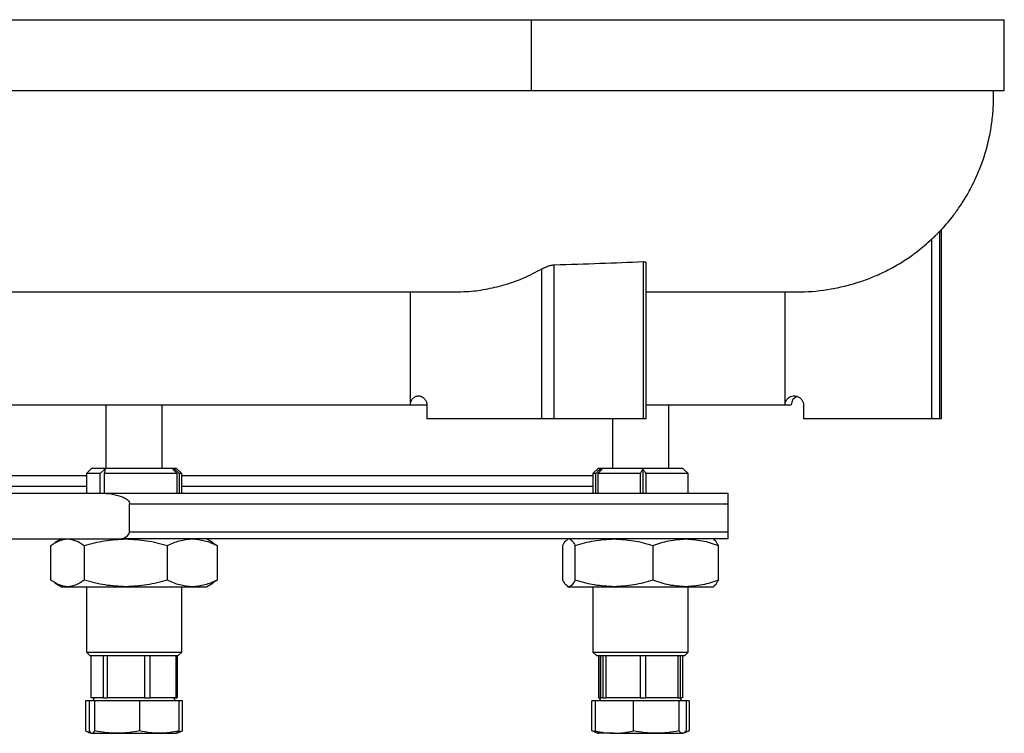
# Model space of a CAD drawing. Extents: x 4473 to 5835, y 3282 to 5186.
# Tile 10 of 14: x 5557 to 5835, y 3365 to 3567. Entities that reach past the tile are written whole.
import ezdxf

# ---------------------------------------------------------------- set-up
doc = ezdxf.new("R2010")
doc.units = 0
doc.header["$LTSCALE"] = 10
doc.header["$MEASUREMENT"] = 0
doc.layers.get('0').update_dxf_attribs({"linetype": 'CONTINUOUS'})

msp = doc.modelspace()

# ---------------------------------------------------------------- linework, layer by layer
at = {"color": 7, "linetype": 'Continuous'}
for p, q in [((5342.52, 3567.27), (5701.34, 3567.27)), ((5701.34, 3567.27), (5835.33, 3567.27)), ((5701.34, 3567.27), (5701.34, 3547.27)), ((5835.33, 3547.27), (5835.33, 3567.27)), ((5342.52, 3547.27), (5701.34, 3547.27)), ((5701.34, 3547.27), (5835.33, 3547.27)), ((5817.05, 3507.36), (5817.12, 3507.49)), ((5817.05, 3454.27), (5817.05, 3507.36)), ((5817.53, 3454.27), (5817.53, 3507.88)), ((5814.83, 3454.27), (5814.83, 3505.19)), ((5733.14, 3454.27), (5733.14, 3498.78)), ((5704.43, 3454.27), (5704.43, 3496.73)), ((5707.93, 3454.27), (5707.93, 3497.89)), ((5733.91, 3454.27), (5733.91, 3498.37)), ((5667.17, 3458.27), (5667.17, 3490.27)), ((5773.28, 3458.27), (5773.28, 3490.27)), ((5519.23, 3458.27), (5667.17, 3458.27)), ((5580.94, 3458.27), (5580.94, 3440.27)), ((5596.94, 3440.27), (5596.94, 3458.27)), ((5667.17, 3458.27), (5671.82, 3458.27)), ((5671.82, 3458.27), (5671.82, 3454.27)), ((5733.91, 3458.27), (5773.28, 3458.27)), ((5740.36, 3440.27), (5740.36, 3458.27)), ((5773.28, 3458.27), (5775.03, 3458.27)), ((5778.46, 3458.27), (5778.46, 3454.27)), ((5704.43, 3454.27), (5671.82, 3454.27)), ((5707.93, 3454.27), (5704.43, 3454.27)), ((5733.14, 3454.27), (5707.93, 3454.27)), ((5724.36, 3454.27), (5724.36, 3440.27)), ((5733.91, 3454.27), (5733.14, 3454.27)), ((5814.83, 3454.27), (5778.46, 3454.27)), ((5817.05, 3454.27), (5814.83, 3454.27)), ((5817.53, 3454.27), (5817.05, 3454.27)), ((5576.94, 3440.27), (5575.44, 3438.77)), ((5600.94, 3440.27), (5576.94, 3440.27)), ((5579.38, 3438.77), (5580.81, 3440.09)), ((5580.81, 3440.09), (5580.5, 3438.77)), ((5599.96, 3440.06), (5600.52, 3440.06)), ((5601.17, 3438.77), (5599.96, 3440.06)), ((5600.52, 3440.06), (5601.73, 3438.77)), ((5600.52, 3439.46), (5600.52, 3440.06)), ((5602.44, 3438.77), (5600.94, 3440.27)), ((5720.36, 3440.27), (5718.86, 3438.77)), ((5719.67, 3438.77), (5720.86, 3440.06)), ((5721.45, 3440.06), (5720.26, 3438.77)), ((5744.36, 3440.27), (5720.36, 3440.27)), ((5720.86, 3440.06), (5721.45, 3440.06)), ((5720.86, 3440.06), (5720.86, 3439.43)), ((5732.34, 3438.77), (5733.02, 3440.09)), ((5733.02, 3440.09), (5733.02, 3433.27)), ((5745.86, 3438.77), (5744.36, 3440.27)), ((5399.54, 3438.27), (5575.44, 3438.27)), ((5575.44, 3438.77), (5575.44, 3433.27)), ((5579.38, 3438.77), (5575.44, 3438.77)), ((5579.38, 3433.27), (5579.38, 3438.77)), ((5601.17, 3438.77), (5580.5, 3438.77)), ((5580.5, 3438.77), (5580.5, 3433.27)), ((5601.17, 3433.27), (5601.17, 3438.77)), ((5602.44, 3438.77), (5601.73, 3438.77)), ((5601.73, 3438.77), (5601.73, 3433.27)), ((5602.44, 3433.27), (5602.44, 3438.77)), ((5602.44, 3438.27), (5718.86, 3438.27)), ((5718.86, 3438.77), (5718.86, 3433.27)), ((5719.67, 3438.77), (5718.86, 3438.77)), ((5719.67, 3433.27), (5719.67, 3438.77)), ((5732.34, 3438.77), (5720.26, 3438.77)), ((5720.26, 3438.77), (5720.26, 3433.27)), ((5732.34, 3433.27), (5732.34, 3438.77)), ((5745.86, 3438.77), (5733.84, 3438.77)), ((5733.84, 3438.77), (5733.84, 3433.27)), ((5745.86, 3433.27), (5745.86, 3438.77)), ((5399.54, 3435.27), (5575.44, 3435.27)), ((5602.44, 3435.27), (5718.86, 3435.27)), ((5396.37, 3433.27), (5578.69, 3433.27)), ((5587.66, 3422.27), (5587.66, 3430.27)), ((5587.66, 3430.27), (5757.03, 3430.27)), ((5757.03, 3430.27), (5757.03, 3422.27)), ((5587.66, 3422.27), (5757.03, 3422.27)), ((5389.62, 3420.27), (5585.45, 3420.27)), ((5565.42, 3408.6), (5565.42, 3418.44)), ((5568.44, 3420.27), (5566.55, 3419.18)), ((5574.85, 3418.44), (5574.85, 3408.6)), ((5757.03, 3420.27), (5585.45, 3420.27)), ((5598.37, 3408.6), (5598.37, 3418.44)), ((5611.33, 3419.18), (5609.44, 3420.27)), ((5612.46, 3418.44), (5611.29, 3419.11)), ((5612.46, 3418.44), (5612.46, 3408.6)), ((5710.34, 3408.6), (5710.34, 3418.44)), ((5711.86, 3420.27), (5711.58, 3420.11)), ((5713.83, 3408.6), (5713.83, 3418.44)), ((5735.85, 3418.44), (5735.85, 3408.6)), ((5753.14, 3420.11), (5752.86, 3420.27)), ((5754.38, 3408.6), (5754.38, 3418.44)), ((5566.55, 3407.86), (5568.44, 3406.77)), ((5568.44, 3406.77), (5570.14, 3406.77)), ((5570.14, 3406.77), (5586.61, 3406.77)), ((5575.44, 3406.77), (5575.44, 3388.27)), ((5586.61, 3406.77), (5605.41, 3406.77)), ((5602.44, 3388.27), (5602.44, 3406.77)), ((5605.41, 3406.77), (5609.44, 3406.77)), ((5609.44, 3406.77), (5611.33, 3407.86)), ((5611.29, 3407.93), (5612.46, 3408.6)), ((5711.58, 3406.93), (5711.86, 3406.77)), ((5711.86, 3406.77), (5712.08, 3406.77)), ((5712.08, 3406.77), (5724.84, 3406.77)), ((5718.86, 3406.77), (5718.86, 3388.27)), ((5724.84, 3406.77), (5745.11, 3406.77)), ((5745.11, 3406.77), (5752.86, 3406.77)), ((5745.86, 3388.27), (5745.86, 3406.77)), ((5752.86, 3406.77), (5753.14, 3406.93)), ((5575.44, 3388.27), (5576.44, 3387.27)), ((5575.44, 3388.27), (5579.93, 3388.27)), ((5576.44, 3387.27), (5588.94, 3387.27)), ((5576.69, 3387.27), (5576.69, 3375.27)), ((5576.78, 3375.27), (5576.78, 3387.27)), ((5576.81, 3375.27), (5576.81, 3387.27)), ((5579.93, 3388.27), (5602.44, 3388.27)), ((5580.16, 3387.27), (5580.16, 3375.27)), ((5581.4, 3375.27), (5581.4, 3387.27)), ((5588.94, 3387.27), (5601.44, 3387.27)), ((5591.95, 3387.27), (5591.95, 3375.27)), ((5593.53, 3375.27), (5593.53, 3387.27)), ((5600.73, 3387.27), (5600.73, 3375.27)), ((5601.07, 3375.27), (5601.07, 3387.27)), ((5601.19, 3375.27), (5601.19, 3387.27)), ((5601.19, 3387.27), (5601.19, 3375.27)), ((5601.44, 3387.27), (5602.44, 3388.27)), ((5718.86, 3388.27), (5719.86, 3387.27)), ((5718.86, 3388.27), (5733.09, 3388.27)), ((5719.86, 3387.27), (5732.36, 3387.27)), ((5720.48, 3387.27), (5720.48, 3375.27)), ((5721, 3375.27), (5721, 3387.27)), ((5721.08, 3375.27), (5721.08, 3387.27)), ((5721.67, 3387.27), (5721.67, 3375.27)), ((5722.58, 3375.27), (5722.58, 3387.27)), ((5732.19, 3387.27), (5732.19, 3375.27)), ((5732.36, 3387.27), (5744.86, 3387.27)), ((5733.09, 3388.27), (5745.86, 3388.27)), ((5733.85, 3375.27), (5733.85, 3387.27)), ((5742.88, 3387.27), (5742.88, 3375.27)), ((5743.63, 3375.27), (5743.63, 3387.27)), ((5744.23, 3387.27), (5744.23, 3375.27)), ((5744.86, 3387.27), (5745.86, 3388.27)), ((5575.24, 3374.47), (5575.24, 3365.94)), ((5576.23, 3374.47), (5575.24, 3374.47)), ((5576.23, 3374.47), (5576.23, 3365.94)), ((5577.81, 3374.47), (5576.23, 3374.47)), ((5576.78, 3375.27), (5576.69, 3375.27)), ((5576.81, 3375.27), (5576.78, 3375.27)), ((5577.76, 3375.27), (5576.81, 3375.27)), ((5577.7, 3375.27), (5577.23, 3374.47)), ((5579.21, 3375.27), (5577.76, 3375.27)), ((5577.81, 3365.94), (5577.81, 3374.47)), ((5590.52, 3374.47), (5577.81, 3374.47)), ((5580.16, 3375.27), (5579.21, 3375.27)), ((5580.16, 3375.27), (5581.4, 3375.27)), ((5584.39, 3375.27), (5581.4, 3375.27)), ((5588.96, 3375.27), (5584.39, 3375.27)), ((5591.95, 3375.27), (5588.96, 3375.27)), ((5601.65, 3374.47), (5590.52, 3374.47)), ((5590.52, 3374.47), (5590.52, 3365.94)), ((5591.95, 3375.27), (5593.53, 3375.27)), ((5595.57, 3375.27), (5593.53, 3375.27)), ((5598.69, 3375.27), (5595.57, 3375.27)), ((5600.73, 3375.27), (5598.69, 3375.27)), ((5600.65, 3374.47), (5600.19, 3375.27)), ((5600.73, 3375.27), (5601.07, 3375.27)), ((5601.19, 3375.27), (5601.07, 3375.27)), ((5601.65, 3374.47), (5601.65, 3365.94)), ((5602.65, 3374.47), (5601.65, 3374.47)), ((5602.65, 3365.94), (5602.65, 3374.47)), ((5718.59, 3365.94), (5718.59, 3374.47)), ((5719.47, 3374.47), (5718.59, 3374.47)), ((5719.47, 3374.47), (5719.47, 3365.94)), ((5730.32, 3374.47), (5719.47, 3374.47)), ((5720.48, 3375.27), (5721, 3375.27)), ((5721.11, 3375.27), (5720.65, 3374.47)), ((5721.08, 3375.27), (5721, 3375.27)), ((5721.11, 3375.27), (5721.08, 3375.27)), ((5721.5, 3375.27), (5721.11, 3375.27)), ((5721.67, 3375.27), (5721.5, 3375.27)), ((5721.67, 3375.27), (5722.58, 3375.27)), ((5725.3, 3375.27), (5722.58, 3375.27)), ((5729.47, 3375.27), (5725.3, 3375.27)), ((5732.19, 3375.27), (5729.47, 3375.27)), ((5730.32, 3365.94), (5730.32, 3374.47)), ((5743.21, 3374.47), (5730.32, 3374.47)), ((5732.19, 3375.27), (5733.85, 3375.27)), ((5736.41, 3375.27), (5733.85, 3375.27)), ((5740.32, 3375.27), (5736.41, 3375.27)), ((5742.88, 3375.27), (5740.32, 3375.27)), ((5742.88, 3375.27), (5743.63, 3375.27)), ((5743.21, 3374.47), (5743.21, 3365.94)), ((5745.25, 3374.47), (5743.21, 3374.47)), ((5744.07, 3374.47), (5743.6, 3375.27)), ((5744.23, 3375.27), (5743.63, 3375.27)), ((5745.25, 3374.47), (5745.25, 3365.94)), ((5746.13, 3374.47), (5745.25, 3374.47)), ((5746.13, 3374.47), (5746.13, 3365.94)), ((5576.03, 3365.6), (5576.94, 3365.27)), ((5577.02, 3365.27), (5584.16, 3365.27)), ((5584.16, 3365.27), (5596.08, 3365.27)), ((5596.08, 3365.27), (5600.94, 3365.27)), ((5600.94, 3365.27), (5601.85, 3365.6)), ((5601.43, 3365.66), (5602.65, 3365.94)), ((5601.84, 3365.63), (5602.65, 3365.94)), ((5719.76, 3365.66), (5718.59, 3365.94)), ((5719.28, 3365.7), (5718.59, 3365.94)), ((5719.26, 3365.67), (5720.36, 3365.27)), ((5724.89, 3365.27), (5720.36, 3365.27)), ((5724.89, 3365.27), (5736.76, 3365.27)), ((5736.76, 3365.27), (5744.23, 3365.27))]:
    msp.add_line(p, q, dxfattribs=at)
msp.add_arc((5777.53, 3458.27), 2.5, 109.5546, 180, dxfattribs=at)
for points, knots in [([(5817.14, 3507.48), (5817.35, 3507.69), (5818.71, 3509.06), (5820.27, 3511), (5821.92, 3513.22), (5822.95, 3514.7), (5824.14, 3516.54), (5825.58, 3519), (5827.14, 3522.08), (5828.7, 3525.75), (5830.12, 3529.91), (5831.21, 3534.29), (5831.93, 3538.76), (5832.3, 3543), (5832.29, 3545.87), (5832.29, 3547.27)], [0, 0, 0, 0, 0.020967, 0.132056, 0.170246, 0.210652, 0.256139, 0.320786, 0.406269, 0.49317, 0.593995, 0.708353, 0.802704, 0.904128, 1, 1, 1, 1]), ([(5814.83, 3505.19), (5815.19, 3505.52), (5815.82, 3506.13), (5816.51, 3506.82), (5816.93, 3507.24), (5817.01, 3507.32), (5817.05, 3507.36)], [0, 0, 0, 0, 0.343589, 0.611949, 0.814447, 1, 1, 1, 1]), ([(5774.77, 3490.25), (5775.72, 3490.23), (5779.59, 3490.16), (5784.95, 3490.7), (5790.72, 3491.94), (5794.99, 3493.21), (5799.12, 3494.82), (5803.12, 3496.74), (5806.99, 3499.01), (5810.96, 3501.77), (5813.46, 3503.98), (5814.83, 3505.19)], [0, 0, 0, 0, 0.065619, 0.265844, 0.368348, 0.470849, 0.57106, 0.67127, 0.774009, 0.876745, 1, 1, 1, 1]), ([(5707.93, 3497.89), (5712.3, 3498.02), (5721.04, 3498.29), (5729.1, 3498.62), (5733.14, 3498.78)], [0, 0, 0, 0, 0.499268, 1, 1, 1, 1]), ([(5733.14, 3498.78), (5733.32, 3498.78), (5733.67, 3498.76), (5733.9, 3498.59), (5733.88, 3498.43), (5733.87, 3498.37)], [0, 0, 0, 0, 0.400103, 0.799445, 1, 1, 1, 1]), ([(5679.9, 3490.25), (5680.97, 3490.26), (5683.83, 3490.28), (5688.47, 3490.88), (5693.84, 3492.13), (5699.21, 3494.01), (5702.68, 3495.82), (5704.43, 3496.73)], [0, 0, 0, 0, 0.12618, 0.338189, 0.550191, 0.773889, 1, 1, 1, 1]), ([(5704.43, 3496.73), (5704.76, 3496.9), (5705.42, 3497.25), (5706.53, 3497.66), (5707.4, 3497.86), (5707.8, 3497.88), (5707.93, 3497.89)], [0, 0, 0, 0, 0.301085, 0.60314, 0.877425, 1, 1, 1, 1]), ([(5513, 3490.24), (5514.55, 3490.24), (5522.11, 3490.24), (5535.41, 3490.23), (5552.67, 3490.22), (5569.28, 3490.22), (5585.33, 3490.21), (5600.96, 3490.21), (5616.25, 3490.21), (5631.18, 3490.21), (5645.7, 3490.21), (5659.7, 3490.21), (5671.14, 3490.21), (5677.65, 3490.22), (5679.9, 3490.22)], [0, 0, 0, 0, 0.025078, 0.122282, 0.217294, 0.309944, 0.400784, 0.491318, 0.582417, 0.674008, 0.766012, 0.858354, 0.950943, 1, 1, 1, 1]), ([(5733.91, 3490.22), (5734.86, 3490.22), (5738.52, 3490.22), (5743.19, 3490.22), (5748.15, 3490.22), (5751.98, 3490.22), (5755.69, 3490.22), (5759.19, 3490.22), (5762.49, 3490.22), (5765.51, 3490.22), (5768.27, 3490.22), (5770.69, 3490.22), (5772.66, 3490.23), (5774.1, 3490.24), (5774.55, 3490.24), (5774.77, 3490.24)], [0, 0, 0, 0, 0.037336, 0.14421, 0.20681, 0.2692, 0.33528, 0.407427, 0.478306, 0.554254, 0.635309, 0.721421, 0.812163, 0.907194, 1, 1, 1, 1]), ([(5667.17, 3458.27), (5667.17, 3458.44), (5667.19, 3458.61), (5667.25, 3458.94), (5667.3, 3459.1), (5667.42, 3459.41), (5667.5, 3459.55), (5667.67, 3459.83), (5667.77, 3459.95), (5667.99, 3460.18), (5668.11, 3460.28), (5668.36, 3460.46), (5668.5, 3460.53), (5668.77, 3460.65), (5668.91, 3460.69), (5669.2, 3460.75), (5669.35, 3460.77), (5669.64, 3460.77), (5669.79, 3460.75), (5670.08, 3460.69), (5670.22, 3460.65), (5670.5, 3460.53), (5670.63, 3460.46), (5670.88, 3460.28), (5671, 3460.18), (5671.33, 3459.84), (5671.5, 3459.57), (5671.69, 3459.1), (5671.74, 3458.94), (5671.8, 3458.61), (5671.82, 3458.44), (5671.82, 3458.27)], [0, 0, 0, 0, 0.0625, 0.0625, 0.125, 0.125, 0.1875, 0.1875, 0.25, 0.25, 0.3125, 0.3125, 0.375, 0.375, 0.4375, 0.4375, 0.5, 0.5, 0.5625, 0.5625, 0.625, 0.625, 0.6875, 0.6875, 0.75, 0.75, 0.875, 0.875, 0.9375, 0.9375, 1, 1, 1, 1]), ([(5773.28, 3458.27), (5773.3, 3458.53), (5773.36, 3459.07), (5773.76, 3459.78), (5774.35, 3460.35), (5775.14, 3460.72), (5776.04, 3460.82), (5776.95, 3460.6), (5777.73, 3460.08), (5778.26, 3459.35), (5778.44, 3458.7), (5778.45, 3458.34), (5778.46, 3458.27)], [0, 0, 0, 0, 0.098368, 0.196655, 0.297803, 0.405544, 0.520077, 0.638703, 0.756326, 0.867998, 0.971959, 1, 1, 1, 1]), ([(5578.69, 3433.27), (5579.69, 3433.24), (5581.71, 3433.18), (5584.11, 3432.74), (5585.88, 3432.12), (5586.82, 3431.62), (5587.4, 3431.05), (5587.63, 3430.64), (5587.65, 3430.36), (5587.66, 3430.27)], [0, 0, 0, 0, 0.300527, 0.606211, 0.726991, 0.863805, 0.917651, 0.972063, 1, 1, 1, 1]), ([(5578.69, 3433.27), (5579.22, 3433.27), (5580.28, 3433.27), (5581.87, 3433.27), (5583.45, 3433.27), (5585.03, 3433.27), (5586.61, 3433.27), (5588.18, 3433.27), (5589.75, 3433.27), (5591.31, 3433.27), (5592.87, 3433.27), (5594.43, 3433.27), (5595.98, 3433.27), (5597.53, 3433.27), (5599.08, 3433.27), (5600.62, 3433.27), (5602.16, 3433.27), (5603.7, 3433.27), (5605.23, 3433.27), (5606.75, 3433.27), (5610.23, 3433.27), (5615.61, 3433.27), (5622.83, 3433.27), (5629.93, 3433.27), (5639.3, 3433.27), (5650.76, 3433.27), (5664.03, 3433.27), (5676.73, 3433.27), (5688.82, 3433.27), (5700.22, 3433.27), (5710.87, 3433.27), (5720.74, 3433.27), (5728.27, 3433.27), (5733.87, 3433.27), (5737.85, 3433.27), (5741.61, 3433.27), (5744.45, 3433.27), (5746.48, 3433.27), (5747.79, 3433.27), (5749.06, 3433.27), (5750.3, 3433.27), (5751.5, 3433.27), (5752.68, 3433.27), (5753.82, 3433.27), (5754.92, 3433.27), (5756, 3433.27), (5756.69, 3433.27), (5757.03, 3433.27)], [0, 0, 0, 0, 0.006433, 0.012864, 0.019293, 0.025721, 0.032147, 0.038573, 0.044998, 0.051422, 0.057846, 0.06427, 0.070694, 0.077118, 0.083543, 0.089969, 0.096396, 0.102824, 0.109253, 0.115684, 0.122117, 0.153269, 0.184396, 0.215523, 0.246676, 0.309791, 0.372908, 0.436453, 0.5, 0.563545, 0.627092, 0.690207, 0.753324, 0.784476, 0.815603, 0.84673, 0.877883, 0.890104, 0.902319, 0.914529, 0.926736, 0.938941, 0.951147, 0.963354, 0.975564, 0.987779, 1, 1, 1, 1]), ([(5757.03, 3433.27), (5757.03, 3433.24), (5757.03, 3433.18), (5757.03, 3432.74), (5757.03, 3432.12), (5757.03, 3431.62), (5757.03, 3431.05), (5757.03, 3430.64), (5757.03, 3430.36), (5757.03, 3430.27)], [0, 0, 0, 0, 0.300527, 0.606211, 0.726991, 0.863805, 0.917651, 0.972063, 1, 1, 1, 1]), ([(5585.45, 3420.27), (5585.95, 3420.48), (5586.63, 3420.78), (5587.32, 3421.4), (5587.61, 3421.83), (5587.65, 3422.15), (5587.66, 3422.27)], [0, 0, 0, 0, 0.517325, 0.699877, 0.884241, 1, 1, 1, 1]), ([(5757.03, 3422.27), (5757.03, 3422.14), (5757.03, 3421.84), (5757.03, 3421.34), (5757.03, 3420.75), (5757.03, 3420.45), (5757.03, 3420.27)], [0, 0, 0, 0, 0.126122, 0.28321, 0.549796, 1, 1, 1, 1]), ([(5565.42, 3418.44), (5566.19, 3418.95), (5567.73, 3419.98), (5569.33, 3420.17), (5570.14, 3420.27)], [0, 0, 0, 0, 0.4954584, 1, 1, 1, 1]), ([(5570.14, 3420.27), (5570.93, 3420.18), (5572.53, 3419.99), (5574.07, 3418.96), (5574.85, 3418.44)], [0, 0, 0, 0, 0.494511, 1, 1, 1, 1]), ([(5574.85, 3418.44), (5576.76, 3418.95), (5580.62, 3419.98), (5584.6, 3420.17), (5586.61, 3420.27)], [0, 0, 0, 0, 0.495458, 1, 1, 1, 1]), ([(5586.61, 3420.27), (5588.58, 3420.18), (5592.57, 3419.99), (5596.42, 3418.96), (5598.37, 3418.44)], [0, 0, 0, 0, 0.494511, 1, 1, 1, 1]), ([(5598.37, 3418.44), (5599.51, 3418.95), (5601.82, 3419.98), (5604.21, 3420.17), (5605.41, 3420.27)], [0, 0, 0, 0, 0.49546, 1, 1, 1, 1]), ([(5605.41, 3420.27), (5606.6, 3420.18), (5608.98, 3419.99), (5611.29, 3418.96), (5612.46, 3418.44)], [0, 0, 0, 0, 0.4945114, 1, 1, 1, 1]), ([(5710.34, 3418.44), (5710.62, 3418.97), (5711.05, 3419.78), (5711.49, 3419.95), (5711.63, 3420.01)], [0, 0, 0, 0, 0.665254, 1, 1, 1, 1]), ([(5712.08, 3420.27), (5712.37, 3420.18), (5712.97, 3419.99), (5713.54, 3418.96), (5713.83, 3418.44)], [0, 0, 0, 0, 0.494511, 1, 1, 1, 1]), ([(5713.83, 3418.44), (5715.61, 3418.95), (5719.22, 3419.98), (5722.95, 3420.17), (5724.84, 3420.27)], [0, 0, 0, 0, 0.495458, 1, 1, 1, 1]), ([(5724.84, 3420.27), (5726.68, 3420.18), (5730.41, 3419.99), (5734.02, 3418.96), (5735.85, 3418.44)], [0, 0, 0, 0, 0.49451, 1, 1, 1, 1]), ([(5735.85, 3418.44), (5737.35, 3418.95), (5740.39, 3419.98), (5743.53, 3420.17), (5745.11, 3420.27)], [0, 0, 0, 0, 0.495459, 1, 1, 1, 1]), ([(5745.11, 3420.27), (5746.67, 3420.18), (5749.8, 3419.99), (5752.84, 3418.96), (5754.38, 3418.44)], [0, 0, 0, 0, 0.494511, 1, 1, 1, 1]), ([(5754.38, 3418.44), (5754.1, 3418.97), (5753.67, 3419.78), (5753.23, 3419.95), (5753.08, 3420.01)], [0, 0, 0, 0, 0.665253, 1, 1, 1, 1]), ([(5570.14, 3406.77), (5569.35, 3406.86), (5567.75, 3407.05), (5566.2, 3408.08), (5565.42, 3408.6)], [0, 0, 0, 0, 0.4945112, 1, 1, 1, 1]), ([(5574.85, 3408.6), (5574.09, 3408.09), (5572.54, 3407.05), (5570.94, 3406.86), (5570.14, 3406.77)], [0, 0, 0, 0, 0.49546, 1, 1, 1, 1]), ([(5586.61, 3406.77), (5584.64, 3406.86), (5580.66, 3407.05), (5576.8, 3408.08), (5574.85, 3408.6)], [0, 0, 0, 0, 0.49451, 1, 1, 1, 1]), ([(5598.37, 3408.6), (5596.46, 3408.09), (5592.61, 3407.05), (5588.62, 3406.86), (5586.61, 3406.77)], [0, 0, 0, 0, 0.4954574, 1, 1, 1, 1]), ([(5605.41, 3406.77), (5604.23, 3406.86), (5601.85, 3407.05), (5599.54, 3408.08), (5598.37, 3408.6)], [0, 0, 0, 0, 0.49451, 1, 1, 1, 1]), ([(5612.46, 3408.6), (5611.32, 3408.09), (5609.01, 3407.05), (5606.62, 3406.86), (5605.41, 3406.77)], [0, 0, 0, 0, 0.495458, 1, 1, 1, 1]), ([(5712.08, 3406.77), (5711.79, 3406.86), (5711.2, 3407.05), (5710.63, 3408.08), (5710.34, 3408.6)], [0, 0, 0, 0, 0.49451, 1, 1, 1, 1]), ([(5713.83, 3408.6), (5713.54, 3408.09), (5712.97, 3407.05), (5712.38, 3406.86), (5712.08, 3406.77)], [0, 0, 0, 0, 0.495458, 1, 1, 1, 1]), ([(5724.84, 3406.77), (5722.99, 3406.86), (5719.26, 3407.05), (5715.65, 3408.08), (5713.83, 3408.6)], [0, 0, 0, 0, 0.494511, 1, 1, 1, 1]), ([(5735.85, 3408.6), (5734.06, 3408.09), (5730.45, 3407.05), (5726.72, 3406.86), (5724.84, 3406.77)], [0, 0, 0, 0, 0.495458, 1, 1, 1, 1]), ([(5745.11, 3406.77), (5743.56, 3406.86), (5740.42, 3407.05), (5737.38, 3408.08), (5735.85, 3408.6)], [0, 0, 0, 0, 0.4945111, 1, 1, 1, 1]), ([(5754.38, 3408.6), (5752.87, 3408.09), (5749.84, 3407.05), (5746.7, 3406.86), (5745.11, 3406.77)], [0, 0, 0, 0, 0.495457, 1, 1, 1, 1]), ([(5753.08, 3407.02), (5753.23, 3407.07), (5753.67, 3407.25), (5754.09, 3408.05), (5754.38, 3408.6)], [0, 0, 0, 0, 0.3213, 1, 1, 1, 1]), ([(5575.24, 3365.94), (5575.65, 3365.73), (5576.13, 3365.49), (5576.62, 3365.43), (5576.68, 3365.42)], [0, 0, 0, 0, 0.875125, 1, 1, 1, 1]), ([(5576.23, 3365.94), (5576.36, 3365.75), (5576.62, 3365.37), (5576.89, 3365.3), (5577.02, 3365.27)], [0, 0, 0, 0, 0.498113, 1, 1, 1, 1]), ([(5577.02, 3365.27), (5577.15, 3365.3), (5577.42, 3365.37), (5577.68, 3365.75), (5577.81, 3365.94)], [0, 0, 0, 0, 0.49778, 1, 1, 1, 1]), ([(5584.16, 3365.27), (5583.1, 3365.3), (5580.97, 3365.37), (5578.86, 3365.75), (5577.81, 3365.94)], [0, 0, 0, 0, 0.4977809, 1, 1, 1, 1]), ([(5590.52, 3365.94), (5589.47, 3365.75), (5587.36, 3365.37), (5585.23, 3365.3), (5584.16, 3365.27)], [0, 0, 0, 0, 0.498112, 1, 1, 1, 1]), ([(5596.08, 3365.27), (5595.15, 3365.3), (5593.29, 3365.37), (5591.44, 3365.75), (5590.52, 3365.94)], [0, 0, 0, 0, 0.497781, 1, 1, 1, 1]), ([(5601.65, 3365.94), (5600.73, 3365.75), (5598.89, 3365.37), (5597.02, 3365.3), (5596.08, 3365.27)], [0, 0, 0, 0, 0.4981128, 1, 1, 1, 1]), ([(5601.65, 3365.94), (5601.52, 3365.75), (5601.26, 3365.37), (5601, 3365.3), (5600.86, 3365.27)], [0, 0, 0, 0, 0.498114, 1, 1, 1, 1]), ([(5719.47, 3365.94), (5720.36, 3365.75), (5722.16, 3365.37), (5723.98, 3365.3), (5724.89, 3365.27)], [0, 0, 0, 0, 0.498113, 1, 1, 1, 1]), ([(5719.47, 3365.94), (5719.64, 3365.75), (5719.97, 3365.37), (5720.32, 3365.3), (5720.49, 3365.27)], [0, 0, 0, 0, 0.498112, 1, 1, 1, 1]), ([(5724.89, 3365.27), (5725.8, 3365.3), (5727.62, 3365.37), (5729.41, 3365.75), (5730.32, 3365.94)], [0, 0, 0, 0, 0.497782, 1, 1, 1, 1]), ([(5736.76, 3365.27), (5735.69, 3365.3), (5733.52, 3365.37), (5731.39, 3365.75), (5730.32, 3365.94)], [0, 0, 0, 0, 0.497781, 1, 1, 1, 1]), ([(5743.21, 3365.94), (5742.14, 3365.75), (5740.01, 3365.37), (5737.85, 3365.3), (5736.76, 3365.27)], [0, 0, 0, 0, 0.498112, 1, 1, 1, 1]), ([(5744.23, 3365.27), (5744.06, 3365.3), (5743.71, 3365.37), (5743.38, 3365.75), (5743.21, 3365.94)], [0, 0, 0, 0, 0.497782, 1, 1, 1, 1]), ([(5745.25, 3365.94), (5745.08, 3365.75), (5744.74, 3365.37), (5744.4, 3365.3), (5744.23, 3365.27)], [0, 0, 0, 0, 0.498112, 1, 1, 1, 1]), ([(5746.13, 3365.94), (5745.67, 3365.73), (5745.21, 3365.51), (5744.74, 3365.45), (5744.73, 3365.45)], [0, 0, 0, 0, 0.983593, 1, 1, 1, 1])]:
    msp.add_open_spline(points, degree=3, knots=knots, dxfattribs=at)
msp.add_open_spline([(5733.02, 3440.09), (5733.29, 3439.65), (5733.57, 3439.21), (5733.84, 3438.77)], degree=3, dxfattribs=at)

doc.saveas('drawing.dxf')
